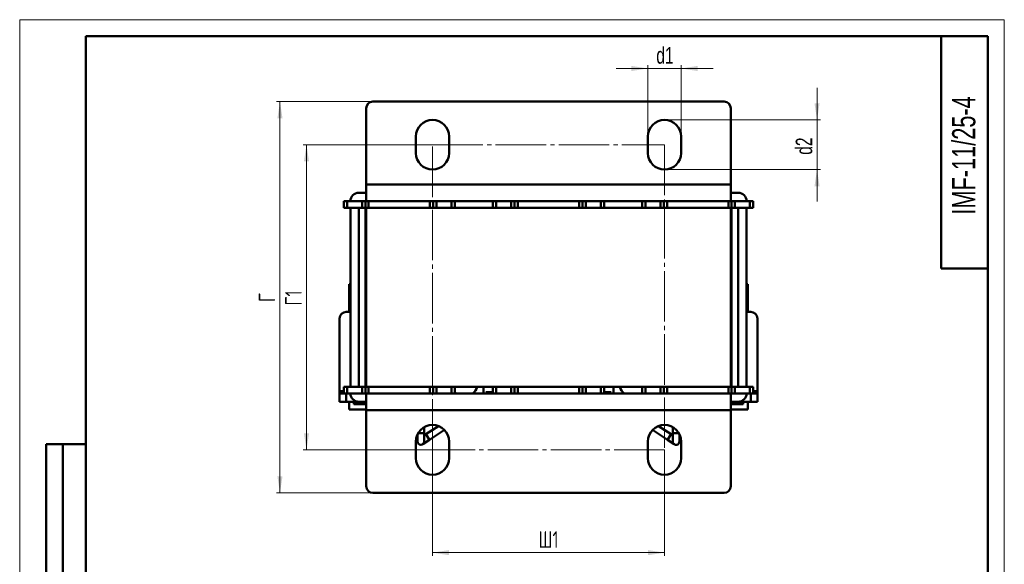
# Model space of a CAD drawing. Header units: millimetres. Extents: x 0 to 297, y 0 to 420.
# Tile 2 of 2: x 0 to 297, y 256 to 420. Entities that reach past the tile are written whole.
import ezdxf

# ---------------------------------------------------------------- set-up
doc = ezdxf.new("R2010")
doc.units = ezdxf.units.MM
doc.linetypes.add('SLD-Осевая', pattern=[19.05, 15.24, -1.27, 1.27, -1.27])
doc.linetypes.add('SLD-Сплошная', pattern=[0])
doc.styles.add('SLDTEXTSTYLE0', font='TXT', dxfattribs={"width": 0.7})
doc.styles.add('SLDTEXTSTYLE1', font='TXT', dxfattribs={"width": 0.7, "bigfont": 'bigfont'})
doc.dimstyles.new('SLDDIMSTYLE0', dxfattribs={"dimtxt": 5, "dimasz": 5, "dimexe": 0, "dimexo": 0.0625, "dimgap": 1.25, "dimtad": 2, "dimdec": 1, "dimrnd": 1e-09, "dimzin": 12, "dimdsep": 46, "dimtxsty": 'SLDTEXTSTYLE0', "dimsah": 1, "dimcen": 0.09, "dimadec": 0, "dimazin": 3, "dimtfac": 1, "dimtdec": 3, "dimtofl": 0, "dimtmove": 0, "dimatfit": 3, "dimfxl": 1, "dimfrac": 2, "dimtolj": 1, "dimtzin": 12, "dimarcsym": 0})
doc.dimstyles.new('SLDDIMSTYLE1', dxfattribs={"dimtxt": 5, "dimasz": 5, "dimexe": 0, "dimexo": 0.0625, "dimgap": 1.25, "dimtad": 2, "dimdec": 1, "dimrnd": 1e-09, "dimzin": 12, "dimdsep": 46, "dimtxsty": 'SLDTEXTSTYLE0', "dimsah": 1, "dimcen": 0.09, "dimadec": 0, "dimazin": 3, "dimtfac": 1, "dimtdec": 3, "dimtmove": 0, "dimatfit": 0, "dimfxl": 1, "dimfrac": 2, "dimtolj": 1, "dimtzin": 12, "dimarcsym": 0})

# ---------------------------------------------------------------- blocks, each defined once
blk = doc.blocks.new('_D_2')
at = {"color": 7, "linetype": 'SLD-Сплошная', "lineweight": 0}
for p, q in [((124.51, 290.28), (124.51, 258.29)), ((194.51, 290.28), (194.51, 258.29)), ((194.51, 259.29), (124.51, 259.29))]:
    blk.add_line(p, q, dxfattribs=at)
at = {"color": 7, "linetype": 'SLD-Сплошная', "lineweight": 18}
for points in [[(124.51, 259.29), (129.51, 258.52), (129.51, 260.06)], [(194.51, 259.29), (189.51, 260.06), (189.51, 258.52)]]:
    blk.add_solid(points, dxfattribs=at)
at = {"color": 7, "linetype": 'SLD-Сплошная', "lineweight": 18, "insert": (156.49, 265.74), "char_height": 5, "attachment_point": 1, "style": 'SLDTEXTSTYLE1'}
blk.add_mtext('Ш1', dxfattribs=at)
blk = doc.blocks.new('_D_3')
at = {"color": 7, "linetype": 'SLD-Сплошная', "lineweight": 0}
for p, q in [((124.5, 382.29), (85.51, 382.29)), ((86.51, 290.29), (86.51, 382.29)), ((124.5, 290.29), (85.51, 290.29))]:
    blk.add_line(p, q, dxfattribs=at)
at = {"color": 7, "linetype": 'SLD-Сплошная', "lineweight": 18}
for points in [[(86.51, 382.29), (85.74, 377.29), (87.28, 377.29)], [(86.51, 290.29), (87.28, 295.29), (85.74, 295.29)]]:
    blk.add_solid(points, dxfattribs=at)
at = {"color": 7, "linetype": 'SLD-Сплошная', "lineweight": 18, "insert": (80.07, 333.81), "char_height": 5, "attachment_point": 1, "rotation": 90, "style": 'SLDTEXTSTYLE1'}
blk.add_mtext('Г1', dxfattribs=at)
blk = doc.blocks.new('_D_4')
at = {"color": 7, "linetype": 'SLD-Сплошная', "lineweight": 0}
for p, q in [((106.5, 395.29), (77.51, 395.29)), ((78.51, 277.29), (78.51, 395.29)), ((106.5, 277.29), (77.51, 277.29))]:
    blk.add_line(p, q, dxfattribs=at)
at = {"color": 7, "linetype": 'SLD-Сплошная', "lineweight": 18}
for points in [[(78.51, 395.29), (77.74, 390.29), (79.28, 390.29)], [(78.51, 277.29), (79.28, 282.29), (77.74, 282.29)]]:
    blk.add_solid(points, dxfattribs=at)
at = {"color": 7, "linetype": 'SLD-Сплошная', "lineweight": 18, "insert": (72.07, 334.87), "char_height": 5, "attachment_point": 1, "rotation": 90, "style": 'SLDTEXTSTYLE1'}
blk.add_mtext('Г', dxfattribs=at)
blk = doc.blocks.new('_D_5')
at = {"color": 7, "linetype": 'SLD-Сплошная', "lineweight": 0}
for p, q in [((189.51, 405.29), (179.9, 405.29)), ((189.51, 384.8), (189.51, 406.29)), ((189.51, 405.29), (199.51, 405.29)), ((199.51, 384.8), (199.51, 406.29)), ((199.51, 405.29), (209.13, 405.29))]:
    blk.add_line(p, q, dxfattribs=at)
at = {"color": 7, "linetype": 'SLD-Сплошная', "lineweight": 18}
for points in [[(189.51, 405.29), (184.51, 406.06), (184.51, 404.52)], [(199.51, 405.29), (204.51, 404.52), (204.51, 406.06)]]:
    blk.add_solid(points, dxfattribs=at)
at = {"color": 7, "linetype": 'SLD-Сплошная', "lineweight": 18, "insert": (192.03, 411.74), "char_height": 5, "attachment_point": 1, "style": 'SLDTEXTSTYLE0'}
blk.add_mtext('d1', dxfattribs=at)
blk = doc.blocks.new('_D_6')
at = {"color": 7, "linetype": 'SLD-Сплошная', "lineweight": 0}
for p, q in [((240.51, 389.79), (240.51, 399.41)), ((194.52, 389.79), (241.51, 389.79)), ((240.51, 389.79), (240.51, 374.79)), ((194.52, 374.79), (241.51, 374.79)), ((240.51, 374.79), (240.51, 365.18))]:
    blk.add_line(p, q, dxfattribs=at)
at = {"color": 7, "linetype": 'SLD-Сплошная', "lineweight": 18}
for points in [[(240.51, 389.79), (241.28, 394.79), (239.74, 394.79)], [(240.51, 374.79), (239.74, 369.79), (241.28, 369.79)]]:
    blk.add_solid(points, dxfattribs=at)
at = {"color": 7, "linetype": 'SLD-Сплошная', "lineweight": 18, "insert": (234.07, 379.27), "char_height": 5, "attachment_point": 1, "rotation": 90, "style": 'SLDTEXTSTYLE0'}
blk.add_mtext('d2', dxfattribs=at)

msp = doc.modelspace()

# ---------------------------------------------------------------- linework, layer by layer
at = {"color": 7, "linetype": 'SLD-Сплошная', "lineweight": 18}
for p, q in [((0, 420), (297, 420)), ((0, 420), (0, 0)), ((297, 420), (297, 0))]:
    msp.add_line(p, q, dxfattribs=at)
at = {"color": 7, "linetype": 'SLD-Сплошная', "lineweight": 50}
for p, q in [((20, 415), (20, 5)), ((292, 415), (20, 415)), ((20, 415), (20, 5)), ((278, 415), (278, 345)), ((292, 5), (292, 415)), ((212.51, 395.29), (106.51, 395.29)), ((104.51, 393.29), (104.51, 370.29)), ((214.51, 370.29), (214.51, 393.29)), ((119.51, 384.79), (119.51, 379.79)), ((129.51, 379.79), (129.51, 384.79)), ((189.51, 384.79), (189.51, 379.79)), ((199.51, 379.79), (199.51, 384.79)), ((214.51, 370.29), (104.51, 370.29)), ((104.51, 365.29), (104.51, 370.29)), ((214.51, 370.29), (214.51, 365.29)), ((102.26, 367.79), (104.51, 367.79)), ((214.51, 367.79), (216.76, 367.79)), ((97.76, 363.29), (97.76, 365.29)), ((97.76, 365.29), (98.76, 365.29)), ((98.76, 363.29), (97.76, 363.29)), ((98.76, 365.29), (98.76, 363.29)), ((98.76, 365.29), (103.26, 365.29)), ((98.76, 363.29), (103.26, 363.29)), ((99.76, 309.29), (99.76, 363.29)), ((102.26, 309.29), (102.26, 363.29)), ((103.26, 363.29), (103.26, 365.29)), ((103.26, 365.29), (104.26, 365.29)), ((104.26, 363.29), (103.26, 363.29)), ((104.26, 363.29), (104.26, 365.29)), ((104.26, 365.29), (104.51, 365.29)), ((104.26, 309.29), (104.26, 363.29)), ((104.51, 363.29), (104.26, 363.29)), ((214.51, 365.29), (104.51, 365.29)), ((104.51, 309.29), (104.51, 363.29)), ((214.51, 363.29), (104.51, 363.29)), ((105.26, 365.29), (105.26, 363.29)), ((123.76, 363.29), (123.76, 365.29)), ((124.76, 365.29), (124.76, 363.29)), ((125.76, 365.29), (125.76, 363.29)), ((130.26, 363.29), (130.26, 365.29)), ((131.26, 365.29), (131.26, 363.29)), ((142.76, 363.29), (142.76, 365.29)), ((143.76, 365.29), (143.76, 363.29)), ((148.26, 363.29), (148.26, 365.29)), ((149.26, 363.29), (149.26, 365.29)), ((150.26, 365.29), (150.26, 363.29)), ((168.76, 363.29), (168.76, 365.29)), ((169.76, 365.29), (169.76, 363.29)), ((170.76, 365.29), (170.76, 363.29)), ((175.26, 363.29), (175.26, 365.29)), ((176.26, 365.29), (176.26, 363.29)), ((187.76, 363.29), (187.76, 365.29)), ((188.76, 365.29), (188.76, 363.29)), ((193.26, 363.29), (193.26, 365.29)), ((194.26, 363.29), (194.26, 365.29)), ((195.26, 365.29), (195.26, 363.29)), ((213.76, 363.29), (213.76, 365.29)), ((214.51, 365.29), (214.76, 365.29)), ((214.51, 309.29), (214.51, 363.29)), ((214.76, 363.29), (214.51, 363.29)), ((214.76, 365.29), (214.76, 363.29)), ((214.76, 365.29), (215.76, 365.29)), ((214.76, 363.29), (214.76, 309.29)), ((215.76, 363.29), (214.76, 363.29)), ((215.76, 365.29), (215.76, 363.29)), ((215.76, 365.29), (220.26, 365.29)), ((215.76, 363.29), (220.26, 363.29)), ((216.76, 363.29), (216.76, 309.29)), ((219.26, 363.29), (219.26, 309.29)), ((220.26, 363.29), (220.26, 365.29)), ((220.26, 365.29), (221.26, 365.29)), ((221.26, 363.29), (220.26, 363.29)), ((221.26, 365.29), (221.26, 363.29)), ((278, 345), (292, 345)), ((99.76, 340.29), (99.36, 340.29)), ((99.36, 340.29), (99.36, 331.89)), ((104.51, 340.29), (104.26, 340.29)), ((104.26, 338.69), (104.51, 338.69)), ((214.76, 340.29), (214.51, 340.29)), ((214.76, 338.69), (214.51, 338.69)), ((219.66, 340.29), (219.26, 340.29)), ((219.66, 340.29), (219.66, 331.89)), ((104.51, 334.69), (104.26, 334.69)), ((214.76, 334.69), (214.51, 334.69)), ((96.51, 308.03), (96.51, 329.89)), ((98.51, 331.89), (99.76, 331.89)), ((104.26, 329.89), (104.51, 329.89)), ((214.51, 329.89), (214.76, 329.89)), ((219.26, 331.89), (220.51, 331.89)), ((222.51, 329.89), (222.51, 308.03)), ((104.51, 327.09), (104.26, 327.09)), ((214.51, 327.09), (214.76, 327.09)), ((104.51, 324.92), (104.26, 324.96)), ((104.51, 324.64), (104.26, 324.63)), ((214.51, 325.89), (214.76, 325.89)), ((214.76, 324.89), (214.51, 324.92)), ((214.76, 324.63), (214.51, 324.64)), ((104.51, 323.42), (104.26, 323.4)), ((104.51, 322.64), (104.26, 322.62)), ((214.76, 323.4), (214.51, 323.42)), ((214.51, 323.39), (214.76, 323.38)), ((214.76, 322.62), (214.51, 322.64)), ((104.26, 320.17), (104.51, 320.14)), ((104.26, 319.38), (104.51, 319.37)), ((104.26, 318.15), (104.51, 318.14)), ((104.26, 317.9), (104.51, 317.86)), ((214.51, 320.14), (214.76, 320.17)), ((214.76, 319.41), (214.51, 319.39)), ((214.51, 319.37), (214.76, 319.38)), ((214.51, 318.14), (214.76, 318.15)), ((214.51, 317.86), (214.76, 317.83)), ((104.51, 316.89), (104.26, 316.9)), ((97.76, 307.29), (97.76, 309.29)), ((97.76, 309.29), (98.76, 309.29)), ((98.76, 309.29), (98.76, 307.29)), ((103.26, 309.29), (98.76, 309.29)), ((103.26, 307.29), (103.26, 309.29)), ((103.26, 309.29), (104.26, 309.29)), ((104.26, 307.29), (104.26, 309.29)), ((104.26, 309.29), (104.51, 309.29)), ((214.51, 309.29), (104.51, 309.29)), ((105.26, 309.29), (105.26, 307.29)), ((123.76, 307.29), (123.76, 309.29)), ((124.76, 309.29), (124.76, 307.29)), ((125.76, 309.29), (125.76, 307.29)), ((130.26, 307.29), (130.26, 309.29)), ((131.26, 309.29), (131.26, 307.29)), ((139.95, 309.29), (139.95, 307.29)), ((142.76, 307.29), (142.76, 309.29)), ((143.76, 309.29), (143.76, 307.29)), ((148.26, 307.29), (148.26, 309.29)), ((149.26, 307.29), (149.26, 309.29)), ((150.26, 309.29), (150.26, 307.29)), ((168.76, 307.29), (168.76, 309.29)), ((169.76, 309.29), (169.76, 307.29)), ((170.76, 309.29), (170.76, 307.29)), ((175.26, 307.29), (175.26, 309.29)), ((176.26, 309.29), (176.26, 307.29)), ((179.08, 309.29), (179.08, 307.29)), ((187.76, 307.29), (187.76, 309.29)), ((188.76, 309.29), (188.76, 307.29)), ((193.26, 307.29), (193.26, 309.29)), ((194.26, 307.29), (194.26, 309.29)), ((195.26, 309.29), (195.26, 307.29)), ((213.76, 307.29), (213.76, 309.29)), ((214.51, 309.29), (214.76, 309.29)), ((214.76, 309.29), (214.76, 307.29)), ((214.76, 309.29), (215.76, 309.29)), ((215.76, 309.29), (215.76, 307.29)), ((220.26, 309.29), (215.76, 309.29)), ((220.26, 307.29), (220.26, 309.29)), ((220.26, 309.29), (221.26, 309.29)), ((221.26, 309.29), (221.26, 307.29)), ((96.51, 308.03), (96.51, 307.29)), ((96.51, 304.79), (96.51, 307.29)), ((96.51, 307.29), (97.76, 307.29)), ((98.76, 307.29), (97.76, 307.29)), ((98.51, 307.29), (98.51, 304.79)), ((103.26, 307.29), (98.76, 307.29)), ((104.26, 307.29), (103.26, 307.29)), ((104.51, 307.29), (104.26, 307.29)), ((104.51, 302.29), (104.51, 307.29)), ((104.51, 307.29), (214.51, 307.29)), ((214.51, 307.29), (214.51, 302.29)), ((214.76, 307.29), (214.51, 307.29)), ((215.76, 307.29), (214.76, 307.29)), ((220.26, 307.29), (215.76, 307.29)), ((221.26, 307.29), (220.26, 307.29)), ((220.51, 304.79), (220.51, 307.29)), ((221.26, 307.29), (222.51, 307.29)), ((222.51, 307.29), (222.51, 308.03)), ((222.51, 307.29), (222.51, 304.79)), ((98.51, 304.79), (96.51, 304.79)), ((98.51, 304.79), (102.26, 304.79)), ((99.36, 304.79), (99.36, 302.49)), ((100.76, 304.09), (100.76, 304.79)), ((104.51, 304.09), (100.76, 304.09)), ((104.51, 304.79), (102.26, 304.79)), ((216.76, 304.79), (214.51, 304.79)), ((214.51, 304.09), (218.26, 304.09)), ((216.76, 304.79), (220.51, 304.79)), ((218.26, 304.09), (218.26, 304.79)), ((219.66, 304.79), (219.66, 302.49)), ((222.51, 304.79), (220.51, 304.79)), ((99.36, 302.49), (104.51, 302.49)), ((104.51, 302.29), (104.51, 279.29)), ((104.51, 302.29), (214.51, 302.29)), ((219.66, 302.49), (214.51, 302.49)), ((214.51, 279.29), (214.51, 302.29)), ((122.01, 295.29), (122.01, 297.12)), ((126.29, 297.47), (122.55, 295)), ((196.47, 295), (192.73, 297.47)), ((197.01, 297.12), (197.01, 295.29)), ((120.01, 294.97), (120.01, 292.79)), ((122.01, 292.79), (122.01, 295.29)), ((122.55, 295), (122.01, 294.65)), ((123.65, 293.33), (128.11, 296.27)), ((190.92, 296.27), (195.37, 293.33)), ((197.01, 294.65), (196.47, 295)), ((197.01, 295.29), (197.01, 292.79)), ((199.01, 292.79), (199.01, 294.97)), ((8, 172), (8, 292)), ((20, 292), (8, 292)), ((8, 172), (8, 292)), ((13, 172), (13, 292)), ((13, 172), (13, 292)), ((119.51, 292.79), (119.51, 287.79)), ((121.56, 291.96), (123.65, 293.33)), ((129.51, 287.79), (129.51, 292.79)), ((189.51, 292.79), (189.51, 287.79)), ((195.37, 293.33), (197.46, 291.96)), ((199.51, 287.79), (199.51, 292.79)), ((106.51, 277.29), (212.51, 277.29))]:
    msp.add_line(p, q, dxfattribs=at)
at = {"color": 7, "linetype": 'SLD-Осевая', "lineweight": 18}
for p, q in [((124.51, 382.29), (194.51, 382.29)), ((124.51, 290.29), (124.51, 382.29)), ((194.51, 382.29), (194.51, 290.29)), ((194.51, 290.29), (124.51, 290.29))]:
    msp.add_line(p, q, dxfattribs=at)
at = {"color": 8, "linetype": 'SLD-Сплошная', "lineweight": 50}
for p, q in [((97.76, 308.03), (96.51, 308.03)), ((142.43, 307.64), (140.6, 307.64)), ((178.43, 307.64), (176.6, 307.64)), ((222.51, 308.03), (221.26, 308.03)), ((120.18, 295.29), (122.01, 295.29)), ((123.65, 293.33), (122.55, 295)), ((196.47, 295), (195.37, 293.33)), ((197.01, 295.29), (197.46, 295.29)), ((197.46, 295.29), (198.84, 295.29))]:
    msp.add_line(p, q, dxfattribs=at)
at = {"color": 7, "linetype": 'SLD-Сплошная', "lineweight": 50, "flags": 128}
for points in [[(104.26, 325.89), (104.37, 325.89), (104.51, 325.89)], [(104.26, 323.38), (104.33, 323.38), (104.51, 323.39)], [(104.51, 319.39), (104.33, 319.4), (104.26, 319.41)], [(214.76, 316.9), (214.65, 316.9), (214.51, 316.89)], [(131.62, 307.29), (131.41, 307.48), (131.26, 307.62)], [(187.76, 307.62), (187.62, 307.48), (187.41, 307.29)]]:
    msp.add_lwpolyline(points, dxfattribs=at)
at = {"color": 7, "linetype": 'SLD-Сплошная', "lineweight": 50}
for centre, radius, start, end in [((106.51, 393.29), 2, 90, 180), ((212.51, 393.29), 2, 0, 90), ((124.51, 384.79), 5, 0, 180), ((194.51, 384.79), 5, 0, 180), ((124.51, 379.79), 5, 180, 0), ((194.51, 379.79), 5, 180, 0), ((102.26, 365.29), 2.5, 90, 180), ((216.76, 365.29), 2.5, 0, 90), ((98.51, 329.89), 2, 90, 180), ((220.51, 329.89), 2, 0, 90), ((134.15, 310.39), 4, 309.195, 344.038), ((184.88, 310.39), 4, 195.962, 230.805), ((102.26, 307.29), 2.5, 180, 270), ((216.76, 307.29), 2.5, 270, 0), ((124.51, 292.79), 5, 0, 180), ((194.51, 292.79), 5, 0, 180), ((121.01, 292.79), 1, 180, 0), ((198.01, 292.79), 1, 180, 236.6336), ((198.01, 292.79), 1, 236.6336, 0), ((124.51, 287.79), 5, 180, 0), ((194.51, 287.79), 5, 180, 0), ((106.51, 279.29), 2, 180, 270), ((212.51, 279.29), 2, 270, 0)]:
    msp.add_arc(centre, radius, start, end, dxfattribs=at)

# ---------------------------------------------------------------- texts
at = {"color": 7, "linetype": 'Continuous', "lineweight": 0, "insert": (281.26, 379.07), "char_height": 7, "attachment_point": 2, "rotation": 90, "style": 'SLDTEXTSTYLE0'}
msp.add_mtext('IMF-11/25-4', dxfattribs=at)

# ---------------------------------------------------------------- dimensions: what is measured, and where the dimension line sits
at = {"color": 7, "linetype": 'SLD-Сплошная', "lineweight": 18}
for base, p1, p2, text, dimstyle, picture, middle in [((199.51, 405.29), (189.51, 384.79), (199.51, 384.79), 'd1', 'SLDDIMSTYLE1', '_D_5', (194.51, 405.29)), ((124.51, 259.29), (194.51, 290.29), (124.51, 290.29), 'Ш1', 'SLDDIMSTYLE0', '_D_2', (159.51, 259.29))]:
    dim = msp.add_linear_dim(base=base, p1=p1, p2=p2, text=text, dimstyle=dimstyle, dxfattribs=at)
    dim.commit()
    dim.dimension.update_dxf_attribs({"geometry": picture, "text_midpoint": middle, "dimtype": 160})
for base, p1, p2, text, dimstyle, picture, middle in [((240.51, 374.79), (194.51, 389.79), (194.51, 374.79), 'd2', 'SLDDIMSTYLE1', '_D_6', (240.51, 382.29)), ((78.51, 395.29), (106.51, 277.29), (106.51, 395.29), 'Г', 'SLDDIMSTYLE0', '_D_4', (78.51, 336.29)), ((86.51, 382.29), (124.51, 290.29), (124.51, 382.29), 'Г1', 'SLDDIMSTYLE0', '_D_3', (86.51, 336.29))]:
    dim = msp.add_linear_dim(base=base, p1=p1, p2=p2, angle=90, text=text, dimstyle=dimstyle, dxfattribs=at)
    dim.commit()
    dim.dimension.update_dxf_attribs({"geometry": picture, "text_midpoint": middle, "dimtype": 160})

doc.saveas('drawing.dxf')
